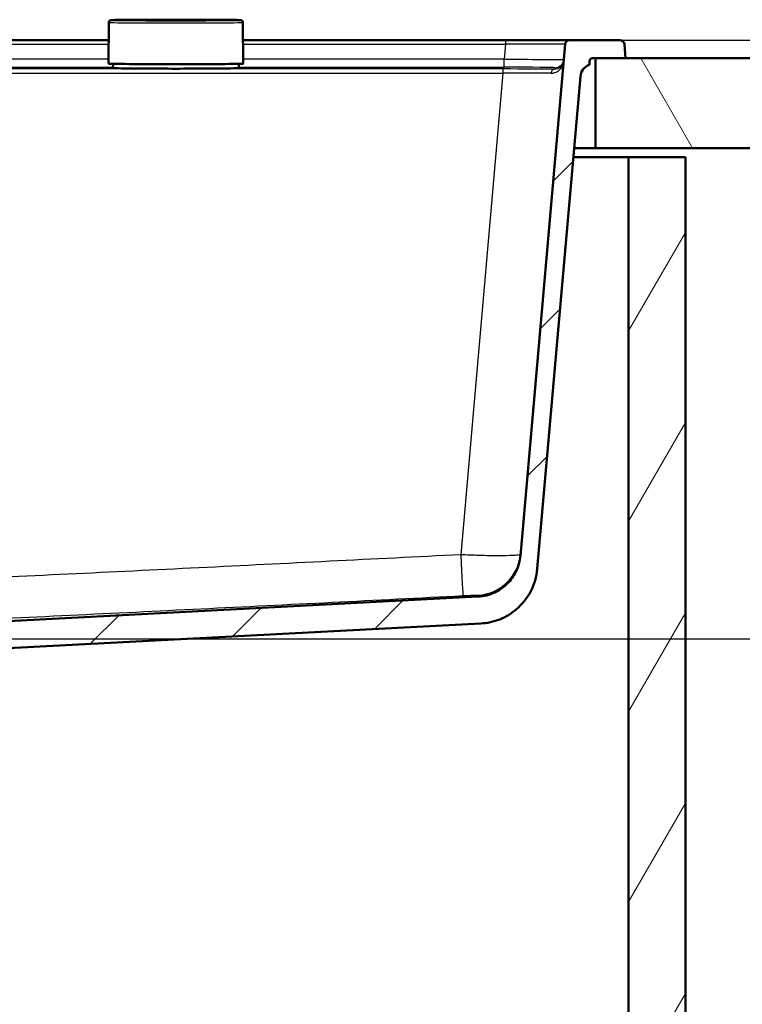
# Model space of a CAD drawing. Header units: millimetres. Extents: x 100 to 2000, y 93 to 4053.
# Tile 12 of 16: x 1088 to 1330, y 1441 to 1769. Entities that reach past the tile are written whole.
import ezdxf

# ---------------------------------------------------------------- set-up
doc = ezdxf.new("R2010")
doc.units = ezdxf.units.MM
doc.header["$LTSCALE"] = 10
for name, color, linetype, lineweight in [('Dimensions(ISO)', 7, 'Continuous', 25), ('Hatch', 7, 'Continuous', 9), ('Visible Edges(ISO)', 7, 'Continuous', 50), ('Visible Tangent Edges(ISO)', 7, 'Continuous', 25)]:
    doc.layers.add(name, color=color, linetype=linetype, lineweight=lineweight)
doc.styles.add('Text_3.5mm', font='arial.ttf', dxfattribs={"width": 0.9})
doc.dimstyles.new('KS-STANDARD', dxfattribs={"dimscale": 10, "dimtxt": 3.5, "dimasz": 2.5, "dimexe": 3.175, "dimexo": 0, "dimgap": 0.8, "dimtad": 1, "dimdec": 1, "dimrnd": 1e-08, "dimtxsty": 'Text_3.5mm', "dimcen": 0.09, "dimdle": 10, "dimclrd": 7, "dimclre": 7, "dimclrt": 7, "dimadec": 0, "dimazin": 2, "dimtfac": 0.714286, "dimtdec": 4, "dimtmove": 0, "dimatfit": 3, "dimfxl": 1, "dimtolj": 1, "dimlwd": 25, "dimlwe": 25, "dimarcsym": 0})

# ---------------------------------------------------------------- blocks, each defined once
blk = doc.blocks.new('*D9')
at = {"layer": 'Defpoints', "color": 0, "linetype": 'Continuous'}
for p in [(1288.68, 1762.49), (972.09, 1562.65), (1500.28, 1562.65)]:
    blk.add_point(p, dxfattribs=at)
at = {"layer": 'Dimensions(ISO)', "color": 7, "linetype": 'Continuous', "lineweight": 25}
for p, q in [((1288.68, 1762.49), (1532.03, 1762.49)), ((1500.28, 1737.49), (1500.28, 1587.65)), ((972.09, 1562.65), (1532.03, 1562.65))]:
    blk.add_line(p, q, dxfattribs=at)
at = {"layer": 'Dimensions(ISO)', "color": 7, "linetype": 'Continuous'}
for points in [[(1496.11, 1737.49), (1504.45, 1737.49), (1500.28, 1762.49)], [(1496.11, 1587.65), (1504.45, 1587.65), (1500.28, 1562.65)]]:
    blk.add_solid(points, dxfattribs=at)
at = {"layer": 'Dimensions(ISO)', "color": 7, "linetype": 'Continuous', "lineweight": 25, "insert": (1474.41, 1627.56), "char_height": 35, "attachment_point": 4, "rotation": 90, "style": 'Text_3.5mm'}
blk.add_mtext('\\A1;200', dxfattribs=at)

msp = doc.modelspace()

# ---------------------------------------------------------------- hatches: boundary and pattern name
at = {"layer": 'Hatch'}
h = msp.add_hatch(dxfattribs=at)
h.set_pattern_fill('ANSI31', color=256, scale=254, style=0)
h.set_pattern_definition([(45, (0, 0), (-22.45064, 22.45064), [])])
edge = h.paths.add_edge_path()
edge.add_line((850.5, 1546.8), (865.83, 1546.8))
edge.add_line((865.83, 1546.8), (865.7, 1548.74))
edge.add_ellipse((865.4, 1547.58), major_axis=(1.2, -0.04), ratio=1, start_angle=77.607, end_angle=90)
edge.add_line((865.44, 1548.78), (853.48, 1549.19))
edge.add_ellipse((853.49, 1549.29), major_axis=(-0.0999, 0.0035), ratio=1, start_angle=0, end_angle=90, ccw=False)
edge.add_line((853.39, 1549.3), (853.4, 1549.7))
edge.add_ellipse((853.5, 1549.69), major_axis=(0.0035, 0.0999), ratio=1, start_angle=2, end_angle=90, ccw=False)
edge.add_line((853.5, 1549.79), (865.62, 1549.79))
edge.add_line((865.62, 1549.79), (865.55, 1550.8))
edge.add_ellipse((864.55, 1550.73), major_axis=(-0.07, 0.998), ratio=1, start_angle=270, end_angle=341)
edge.add_line((864.81, 1551.7), (854.77, 1554.39))
edge.add_ellipse((855.03, 1555.36), major_axis=(-0.966, 0.259), ratio=1, start_angle=54.5, end_angle=90, ccw=False)
edge.add_line((854.26, 1554.72), (852.59, 1556.74))
edge.add_ellipse((853.36, 1557.37), major_axis=(-0.636, 0.772), ratio=1, start_angle=54.5, end_angle=90, ccw=False)
edge.add_line((852.37, 1557.3), (852.22, 1559.4))
edge.add_ellipse((848.73, 1559.16), major_axis=(-0.24, 3.49), ratio=1, start_angle=270, end_angle=353)
edge.add_line((848.91, 1562.65), (579.71, 1576.76))
edge.add_spline(control_points=[(579.71, 1576.76), (578.08, 1576.85), (576.47, 1577.2), (573.44, 1578.4), (572.03, 1579.25), (569.29, 1581.58), (568.07, 1583.12), (566.27, 1586.59), (565.73, 1588.49), (565.56, 1590.43)], knot_values=[-2.152597, -2.152597, -2.152597, -2.152597, -1.662265, -1.662265, -1.171933, -1.171933, -0.585967, -0.585967, 0, 0, 0, 0], degree=3, periodic=0)
edge.add_line((565.56, 1590.43), (550.62, 1761.12))
edge.add_ellipse((549.13, 1760.99), major_axis=(-0.13, 1.49), ratio=1, start_angle=270, end_angle=355)
edge.add_line((549.13, 1762.49), (532.32, 1762.49))
edge.add_ellipse((532.32, 1760.99), major_axis=(-1.5, 0), ratio=1, start_angle=270, end_angle=356)
edge.add_line((530.82, 1761.09), (530.5, 1756.49))
edge.add_line((530.5, 1756.49), (540.5, 1756.49))
edge.add_line((540.5, 1756.49), (541.5, 1756.49))
edge.add_ellipse((541.5, 1755.49), major_axis=(1, 0), ratio=1, start_angle=0, end_angle=90, ccw=False)
edge.add_line((542.5, 1755.49), (542.5, 1754.25))
edge.add_ellipse((541.06, 1749.99), major_axis=(4.26, -1.45), ratio=1, start_angle=23.7503, end_angle=90, ccw=False)
edge.add_line((545.54, 1750.38), (559.92, 1586.02))
edge.add_spline(control_points=[(559.92, 1586.02), (560.11, 1583.85), (560.65, 1581.73), (562.4, 1577.74), (563.6, 1575.9), (566.82, 1572.36), (568.94, 1570.8), (573.65, 1568.57), (576.19, 1567.93), (578.8, 1567.8)], knot_values=[-2.870129, -2.870129, -2.870129, -2.870129, -2.216354, -2.216354, -1.562578, -1.562578, -0.781289, -0.781289, 0, 0, 0, 0], degree=3, periodic=0)
edge.add_line((578.8, 1567.8), (838.02, 1554.21))
edge.add_ellipse((837.5, 1544.22), major_axis=(9.99, -0.52), ratio=1, start_angle=37.8602, end_angle=90, ccw=False)
edge.add_ellipse((853.91, 1555.66), major_axis=(-8.21, -5.72), ratio=1, start_angle=0, end_angle=32.2923)
edge.add_ellipse((850.5, 1546.3), major_axis=(0.143, 0.479), ratio=1, start_angle=16.5598, end_angle=90, ccw=False)
edge = h.paths.add_edge_path()
edge.add_line((955.17, 1546.8), (970.5, 1546.8))
edge.add_ellipse((970.5, 1546.3), major_axis=(0.5, 0), ratio=1, start_angle=16.5598, end_angle=90, ccw=False)
edge.add_ellipse((967.1, 1555.66), major_axis=(9.22, 3.88), ratio=1, start_angle=270, end_angle=302.2923)
edge.add_ellipse((983.51, 1544.22), major_axis=(5.72, 8.21), ratio=1, start_angle=37.8602, end_angle=90, ccw=False)
edge.add_line((982.99, 1554.21), (1242.21, 1567.8))
edge.add_spline(control_points=[(1242.21, 1567.8), (1244.39, 1567.91), (1246.53, 1568.38), (1250.58, 1569.99), (1252.46, 1571.12), (1256.1, 1574.22), (1257.74, 1576.28), (1260.13, 1580.91), (1260.86, 1583.43), (1261.09, 1586.02)], knot_values=[-2.870129, -2.870129, -2.870129, -2.870129, -2.216354, -2.216354, -1.562578, -1.562578, -0.781289, -0.781289, 0, 0, 0, 0], degree=3, periodic=0)
edge.add_line((1261.09, 1586.02), (1275.47, 1750.38))
edge.add_ellipse((1279.95, 1749.99), major_axis=(0.39, 4.48), ratio=1, start_angle=23.7503, end_angle=90, ccw=False)
edge.add_line((1278.5, 1754.25), (1278.5, 1755.49))
edge.add_ellipse((1279.5, 1755.49), major_axis=(0, 1), ratio=1, start_angle=0, end_angle=90, ccw=False)
edge.add_line((1279.5, 1756.49), (1280.5, 1756.49))
edge.add_line((1280.5, 1756.49), (1290.5, 1756.49))
edge.add_line((1290.5, 1756.49), (1290.18, 1761.09))
edge.add_ellipse((1288.68, 1760.99), major_axis=(-0.1, 1.5), ratio=1, start_angle=270, end_angle=356)
edge.add_line((1288.68, 1762.49), (1271.88, 1762.49))
edge.add_ellipse((1271.88, 1760.99), major_axis=(-1.5, 0), ratio=1, start_angle=270, end_angle=355)
edge.add_line((1270.38, 1761.12), (1255.45, 1590.43))
edge.add_spline(control_points=[(1255.45, 1590.43), (1255.31, 1588.8), (1254.9, 1587.21), (1253.59, 1584.22), (1252.69, 1582.84), (1250.27, 1580.19), (1248.69, 1579.01), (1245.15, 1577.34), (1243.24, 1576.86), (1241.29, 1576.76)], knot_values=[-2.152597, -2.152597, -2.152597, -2.152597, -1.662265, -1.662265, -1.171933, -1.171933, -0.585967, -0.585967, 0, 0, 0, 0], degree=3, periodic=0)
edge.add_line((1241.29, 1576.76), (972.09, 1562.65))
edge.add_ellipse((972.28, 1559.16), major_axis=(-3.5, -0.18), ratio=1, start_angle=270, end_angle=353)
edge.add_line((968.79, 1559.4), (968.64, 1557.3))
edge.add_ellipse((967.64, 1557.37), major_axis=(-0.07, -0.998), ratio=1, start_angle=54.5, end_angle=90, ccw=False)
edge.add_line((968.41, 1556.74), (966.75, 1554.72))
edge.add_ellipse((965.98, 1555.36), major_axis=(-0.636, -0.772), ratio=1, start_angle=54.5, end_angle=90, ccw=False)
edge.add_line((966.24, 1554.39), (956.19, 1551.7))
edge.add_ellipse((956.45, 1550.73), major_axis=(-0.966, -0.259), ratio=1, start_angle=270, end_angle=341)
edge.add_line((955.45, 1550.8), (955.38, 1549.79))
edge.add_line((955.38, 1549.79), (967.51, 1549.79))
edge.add_ellipse((967.51, 1549.69), major_axis=(0.1, 0), ratio=1, start_angle=2, end_angle=90, ccw=False)
edge.add_line((967.61, 1549.7), (967.62, 1549.3))
edge.add_ellipse((967.52, 1549.29), major_axis=(0.0035, -0.0999), ratio=1, start_angle=0, end_angle=90, ccw=False)
edge.add_line((967.52, 1549.19), (955.56, 1548.78))
edge.add_ellipse((955.61, 1547.58), major_axis=(1.16, 0.3), ratio=1, start_angle=77.607, end_angle=90)
edge.add_line((955.31, 1548.74), (955.17, 1546.8))
h = msp.add_hatch(dxfattribs=at)
h.set_pattern_fill('ANSI31', color=256, scale=254, angle=75, style=0)
h.set_pattern_definition([(120, (0, 0), (-27.4963, -15.875), [])])
h.paths.add_polyline_path([(540.5, 1726.49), (540.5, 1756.49), (530.5, 1756.49), (400.76, 1756.49), (400.76, 1726.49)])
h.paths.add_polyline_path([(1280.5, 1756.49), (1280.5, 1726.49), (1400.76, 1726.49), (1400.76, 1756.49), (1290.5, 1756.49)])
h = msp.add_hatch(dxfattribs=at)
h.set_pattern_fill('ANSI31', color=256, scale=254, angle=15, style=0)
h.set_pattern_definition([(60, (0, 0), (-27.4963, 15.875), [])])
h.paths.add_polyline_path([(510.5, 961.49), (1310.5, 961.49), (1310.5, 1723.49), (1291.5, 1723.49), (1291.5, 980.49), (529.5, 980.49), (529.5, 1723.49), (510.5, 1723.49)])

# ---------------------------------------------------------------- linework, layer by layer
at = {"layer": 'Visible Edges(ISO)'}
for p, q in [((1118.12, 1768.43), (1118, 1754.77)), ((1162.88, 1768.43), (1163, 1754.77)), ((1118.07, 1762.49), (935.23, 1762.49)), ((1250.46, 1762.49), (1162.93, 1762.49)), ((1271.88, 1762.49), (1250.46, 1762.49)), ((1288.68, 1762.49), (1271.88, 1762.49)), ((1270.38, 1761.12), (1255.45, 1590.43)), ((1290.5, 1756.49), (1290.18, 1761.09)), ((1278.5, 1754.25), (1278.5, 1755.49)), ((1279.5, 1756.49), (1290.5, 1756.49)), ((1280.5, 1756.49), (1280.5, 1726.49)), ((1400.76, 1756.49), (1280.5, 1756.49)), ((1119.53, 1754.6), (1119.5, 1753.17)), ((1161.48, 1754.6), (1161.5, 1753.17)), ((1261.09, 1586.02), (1275.47, 1750.38)), ((1280.5, 1726.49), (1273.38, 1726.49)), ((1280.5, 1726.49), (1400.76, 1726.49)), ((1273.11, 1723.49), (1291.5, 1723.49)), ((1310.5, 1723.49), (1291.5, 1723.49)), ((1291.5, 1723.49), (1291.5, 980.49)), ((1310.5, 961.49), (1310.5, 1723.49)), ((1241.29, 1576.76), (972.09, 1562.65)), ((982.99, 1554.21), (1242.21, 1567.8))]:
    msp.add_line(p, q, dxfattribs=at)
for centre, radius, start, end in [((1271.88, 1760.99), 1.5, 90, 175), ((1288.68, 1760.99), 1.5, 4, 90), ((1279.5, 1755.49), 1, 90, 180), ((1279.95, 1749.99), 4.5, 108.7503, 175)]:
    msp.add_arc(centre, radius, start, end, dxfattribs=at)
msp.add_ellipse((1140.5, 1753.17), major_axis=(-21, 0), ratio=0.008727, start_param=6.283033, end_param=9.42493, dxfattribs=at)
for points, knots in [([(1118.12, 1768.43), (1118.12, 1768.51), (1118.14, 1768.59), (1118.19, 1768.74), (1118.22, 1768.8), (1118.3, 1768.92), (1118.35, 1768.96), (1118.43, 1769.03), (1118.47, 1769.05), (1118.54, 1769.09), (1118.57, 1769.11), (1118.63, 1769.13), (1118.65, 1769.14), (1118.72, 1769.16), (1118.75, 1769.17), (1118.89, 1769.19), (1118.95, 1769.19), (1119.28, 1769.21), (1119.63, 1769.22), (1120.59, 1769.25), (1121.2, 1769.26), (1122.65, 1769.28), (1123.5, 1769.29), (1125.4, 1769.31), (1126.45, 1769.31), (1127.88, 1769.32), (1128.18, 1769.33), (1128.48, 1769.33)], [1.5708725, 1.5708725, 1.5708725, 1.5708725, 1.5737519, 1.5737519, 1.5769321, 1.5769321, 1.5809332, 1.5809332, 1.5858958, 1.5858958, 1.5919934, 1.5919934, 1.6012475, 1.6012475, 1.6214422, 1.6214422, 1.7167307, 1.7167307, 1.9130754, 1.9130754, 2.1094202, 2.1094202, 2.3057649, 2.3057649, 2.5021097, 2.5021097, 2.5525963, 2.5525963, 2.5525963, 2.5525963]), ([(1128.48, 1769.33), (1128.64, 1769.33), (1128.81, 1769.33), (1129.16, 1769.33), (1129.34, 1769.33), (1129.71, 1769.33), (1129.89, 1769.33), (1130.27, 1769.33), (1130.47, 1769.33), (1130.85, 1769.33), (1131.05, 1769.33), (1131.24, 1769.33)], [0, 0, 0, 0, 0.0576108, 0.0576108, 0.1152216, 0.1152216, 0.1728324, 0.1728324, 0.2304431, 0.2304431, 0.2880539, 0.2880539, 0.2880539, 0.2880539]), ([(1149.77, 1769.33), (1148.53, 1769.33), (1147.3, 1769.33), (1144.83, 1769.33), (1143.59, 1769.33), (1141.12, 1769.33), (1139.88, 1769.33), (1137.41, 1769.33), (1136.17, 1769.33), (1133.7, 1769.33), (1132.47, 1769.33), (1131.24, 1769.33)], [6.1910957, 6.1910957, 6.1910957, 6.1910957, 6.2279315, 6.2279315, 6.2647674, 6.2647674, 6.3016032, 6.3016032, 6.3384391, 6.3384391, 6.3752749, 6.3752749, 6.3752749, 6.3752749]), ([(1149.77, 1769.33), (1149.96, 1769.33), (1150.15, 1769.33), (1150.54, 1769.33), (1150.73, 1769.33), (1151.11, 1769.33), (1151.3, 1769.33), (1151.67, 1769.33), (1151.85, 1769.33), (1152.19, 1769.33), (1152.36, 1769.33), (1152.52, 1769.33)], [0, 0, 0, 0, 0.0576108, 0.0576108, 0.1152216, 0.1152216, 0.1728324, 0.1728324, 0.2304431, 0.2304431, 0.2880539, 0.2880539, 0.2880539, 0.2880539]), ([(1152.52, 1769.33), (1153.7, 1769.32), (1154.8, 1769.31), (1156.8, 1769.3), (1157.71, 1769.29), (1159.28, 1769.27), (1159.96, 1769.25), (1161.05, 1769.23), (1161.46, 1769.22), (1161.89, 1769.2), (1162, 1769.19), (1162.14, 1769.18), (1162.18, 1769.18), (1162.27, 1769.16), (1162.3, 1769.16), (1162.4, 1769.13), (1162.42, 1769.12), (1162.49, 1769.08), (1162.53, 1769.06), (1162.64, 1768.97), (1162.7, 1768.92), (1162.8, 1768.77), (1162.84, 1768.69), (1162.88, 1768.53), (1162.88, 1768.48), (1162.88, 1768.43)], [3.7305891, 3.7305891, 3.7305891, 3.7305891, 3.9269338, 3.9269338, 4.1232786, 4.1232786, 4.3196233, 4.3196233, 4.5159681, 4.5159681, 4.6141404, 4.6141404, 4.6632266, 4.6632266, 4.6877697, 4.6877697, 4.6939185, 4.6939185, 4.7014403, 4.7014403, 4.7065562, 4.7065562, 4.7104706, 4.7104706, 4.7123128, 4.7123128, 4.7123128, 4.7123128]), ([(1163, 1754.77), (1163, 1754.75), (1162.99, 1754.73), (1162.97, 1754.7), (1162.96, 1754.69), (1162.93, 1754.67), (1162.92, 1754.67), (1162.73, 1754.62), (1162.12, 1754.61), (1159.95, 1754.57), (1158.62, 1754.55), (1155.39, 1754.52), (1153.49, 1754.51), (1149.31, 1754.49), (1147.03, 1754.48), (1142.34, 1754.48), (1139.92, 1754.47), (1135.18, 1754.48), (1132.87, 1754.49), (1128.57, 1754.5), (1126.59, 1754.52), (1123.16, 1754.55), (1121.72, 1754.56), (1119.52, 1754.6), (1118.76, 1754.62), (1118.28, 1754.65), (1118.21, 1754.65), (1118.14, 1754.66), (1118.12, 1754.66), (1118.09, 1754.67), (1118.08, 1754.67), (1118.06, 1754.68), (1118.05, 1754.68), (1118.02, 1754.71), (1118, 1754.73), (1118, 1754.77)], [4.712313, 4.712313, 4.712313, 4.712313, 4.718363, 4.718363, 4.726014, 4.726014, 4.746988, 4.746988, 5.134837, 5.134837, 5.455168, 5.455168, 5.77523, 5.77523, 6.095253, 6.095253, 6.415267, 6.415267, 6.73528, 6.73528, 7.0553, 7.0553, 7.375351, 7.375351, 7.695579, 7.695579, 7.774818, 7.774818, 7.814438, 7.814438, 7.834248, 7.834248, 7.844153, 7.844153, 7.854058, 7.854058, 7.854058, 7.854058]), ([(1255.45, 1590.43), (1255.31, 1588.8), (1254.9, 1587.21), (1253.59, 1584.22), (1252.69, 1582.84), (1250.27, 1580.19), (1248.69, 1579.01), (1245.15, 1577.34), (1243.24, 1576.86), (1241.29, 1576.76)], [-2.152597, -2.152597, -2.152597, -2.152597, -1.662265, -1.662265, -1.171933, -1.171933, -0.585967, -0.585967, 0, 0, 0, 0]), ([(1242.21, 1567.8), (1244.39, 1567.91), (1246.53, 1568.38), (1250.58, 1569.99), (1252.46, 1571.12), (1256.1, 1574.22), (1257.74, 1576.28), (1260.13, 1580.91), (1260.86, 1583.43), (1261.09, 1586.02)], [-2.870129, -2.870129, -2.870129, -2.870129, -2.216354, -2.216354, -1.562578, -1.562578, -0.781289, -0.781289, 0, 0, 0, 0])]:
    msp.add_open_spline(points, degree=3, knots=knots, dxfattribs=at)
at = {"layer": 'Visible Tangent Edges(ISO)'}
for p, q in [((1250.46, 1762.49), (1250.46, 1761.12)), ((935.23, 1761.12), (1118.06, 1761.12)), ((1162.95, 1761.12), (1250.46, 1761.12)), ((1250.46, 1761.12), (1250.03, 1756.2)), ((1118.02, 1756.2), (926.05, 1756.2)), ((1250.03, 1756.2), (1162.99, 1756.2)), ((1250.03, 1753.46), (1250.03, 1756.2)), ((1249.62, 1752.88), (571.39, 1752.88)), ((926.05, 1753.46), (1119.51, 1753.46)), ((1161.5, 1753.46), (1250.03, 1753.46)), ((1249.62, 1752.88), (1249.62, 1751.51)), ((1266.95, 1753.31), (1266.91, 1752.81)), ((571.39, 1751.51), (1249.62, 1751.51)), ((1249.62, 1751.51), (1235.55, 1590.76))]:
    msp.add_line(p, q, dxfattribs=at)
for centre, major_axis, ratio, start_param, end_param in [((1140.5, 1769.17), (21.63, 0), 0.008727, 2.159793, 7.264985), ((1140.5, 1768.43), (-22.38, 0), 0.008727, 6.283109, 9.424854), ((1128.49, 1768.58), (-0.004, 0.75), 0.555506, 6.27269, 6.283185), ((1131.24, 1768.58), (0.001, 0.75), 0.091956, 0, 0.008764), ((1140.5, 1770.21), (100.74, 0), 0.008727, 4.620299, 4.804479), ((1149.77, 1768.58), (-0.001, 0.75), 0.091956, 6.274422, 6.283185), ((1152.52, 1768.58), (0.004, 0.75), 0.555506, 0, 0.010495), ((1250.29, 1760.99), (20.09, 0.13), 0.006455, 6.282578, 7.845778), ((1249.89, 1756.31), (-20.05, 0.26), 0.005513, 1.577982, 3.141182), ((1266.95, 1756.31), (2.99, -0.26), 0.999962, 4.799652, 6.283185), ((1140.5, 1754.77), (22.5, 0), 0.008727, 3.141516, 6.283261), ((1249.44, 1752.69), (-21.58, 0), 0.008733, 3.769279, 4.704028), ((1249.89, 1753.31), (17.07, 0), 0.008733, 6.282421, 7.845621), ((1266.91, 1751.31), (0.02, 1.5), 0.807867, 0.014807, 1.458804), ((1249.44, 1751.19), (20.09, 0.13), 0.015832, 0.626961, 1.56171), ((1235.55, 1592.07), (0.76, -14.98), 0.004431, 4.799543, 6.269736), ((1240.55, 1592.26), (14.94, -1.31), 0.99992, 4.850481, 6.283185)]:
    msp.add_ellipse(centre, major_axis=major_axis, ratio=ratio, start_param=start_param, end_param=end_param, dxfattribs=at)
for points, knots in [([(1128.49, 1769.33), (1128.69, 1769.33), (1128.9, 1769.33), (1129.34, 1769.33), (1129.57, 1769.33), (1129.8, 1769.33), (1130.04, 1769.33), (1130.27, 1769.33), (1130.76, 1769.33), (1131, 1769.33), (1131.24, 1769.33)], [0, 0, 0, 0, 0.0720135, 0.0720135, 0.144027, 0.144027, 0.144027, 0.2160404, 0.2160404, 0.2880539, 0.2880539, 0.2880539, 0.2880539]), ([(1149.77, 1769.33), (1150.24, 1769.33), (1150.74, 1769.33), (1151.67, 1769.33), (1152.12, 1769.33), (1152.52, 1769.33)], [0, 0, 0, 0, 0.1440268, 0.1440268, 0.2880539, 0.2880539, 0.2880539, 0.2880539]), ([(1265.7, 1751.49), (1266.15, 1751.48), (1266.57, 1751.55), (1267.57, 1751.87), (1268.09, 1752.19), (1268.83, 1752.89), (1269.1, 1753.23), (1269.64, 1754.17), (1269.83, 1754.8), (1269.89, 1755.44)], [0, 0, 0, 0, 0.244152, 0.244152, 0.634795, 0.634795, 0.931598, 0.931598, 1.394767, 1.394767, 1.394767, 1.394767]), ([(1269.89, 1755.44), (1269.85, 1755.01), (1269.71, 1754.59), (1269.33, 1753.96), (1269.14, 1753.73), (1268.61, 1753.27), (1268.24, 1753.05), (1267.53, 1752.85), (1267.23, 1752.8), (1266.91, 1752.81)], [-1.394767, -1.394767, -1.394767, -1.394767, -0.931598, -0.931598, -0.634795, -0.634795, -0.244152, -0.244152, 0, 0, 0, 0]), ([(1235.55, 1590.76), (1206.42, 1589.29), (1177.29, 1587.82), (1119.03, 1584.95), (1089.9, 1583.53), (1040.45, 1581.28), (1020.14, 1580.39), (984.55, 1579.04), (969.27, 1578.52), (939.5, 1577.81), (925, 1577.61), (898.52, 1577.61), (886.53, 1577.74), (862.56, 1578.23), (850.58, 1578.58), (816.34, 1579.74), (794.08, 1580.68), (752.36, 1582.55), (732.91, 1583.47), (685.93, 1585.73), (658.4, 1587.09), (615.73, 1589.23), (600.59, 1590), (585.45, 1590.76)], [-65.069446, -65.069446, -65.069446, -65.069446, -56.31912, -56.31912, -47.568794, -47.568794, -41.469236, -41.469236, -36.883838, -36.883838, -32.534723, -32.534723, -28.938787, -28.938787, -25.342851, -25.342851, -18.659566, -18.659566, -12.816209, -12.816209, -4.548143, -4.548143, 0, 0, 0, 0]), ([(1255.5, 1590.95), (1255.49, 1590.87), (1255.36, 1590.8), (1254.69, 1590.63), (1253.97, 1590.55), (1251.74, 1590.42), (1250.13, 1590.38), (1246.25, 1590.39), (1243.99, 1590.43), (1239.63, 1590.57), (1237.59, 1590.66), (1235.55, 1590.76)], [0, 0, 0, 0, 0.0971798, 0.0971798, 0.2526675, 0.2526675, 0.4388993, 0.4388993, 0.6295902, 0.6295902, 0.783817, 0.783817, 0.783817, 0.783817]), ([(584.69, 1577.09), (599.83, 1576.32), (614.98, 1575.56), (657.66, 1573.42), (685.19, 1572.05), (732.2, 1569.79), (751.67, 1568.88), (793.44, 1567.01), (815.74, 1566.07), (850.12, 1564.91), (862.17, 1564.56), (886.31, 1564.07), (898.41, 1563.93), (925.13, 1563.93), (939.76, 1564.14), (969.73, 1564.85), (985.07, 1565.36), (1020.77, 1566.72), (1041.11, 1567.6), (1090.61, 1569.86), (1119.76, 1571.27), (1178.04, 1574.15), (1207.18, 1575.61), (1236.31, 1577.09)], [0, 0, 0, 0, 4.548143, 4.548143, 12.816209, 12.816209, 18.659566, 18.659566, 25.342851, 25.342851, 28.938787, 28.938787, 32.534723, 32.534723, 36.883838, 36.883838, 41.469236, 41.469236, 47.568794, 47.568794, 56.31912, 56.31912, 65.069446, 65.069446, 65.069446, 65.069446]), ([(1236.31, 1577.09), (1236.83, 1577.12), (1237.34, 1577.14), (1238.44, 1577.19), (1239.01, 1577.22), (1239.98, 1577.26), (1240.39, 1577.27), (1240.94, 1577.29), (1241.12, 1577.29), (1241.28, 1577.29), (1241.31, 1577.29), (1241.31, 1577.28)], [-0.783817, -0.783817, -0.783817, -0.783817, -0.6295902, -0.6295902, -0.4388993, -0.4388993, -0.2526675, -0.2526675, -0.0971798, -0.0971798, 0, 0, 0, 0])]:
    msp.add_open_spline(points, degree=3, knots=knots, dxfattribs=at)
msp.add_open_spline([(1241.31, 1577.28), (1241.3, 1576.94), (1241.29, 1576.76), (1241.29, 1576.76)], degree=3, dxfattribs=at)

# ---------------------------------------------------------------- dimensions: what is measured, and where the dimension line sits
at = {"layer": 'Dimensions(ISO)', "color": 7, "linetype": 'Continuous', "lineweight": 25}
dim = msp.add_linear_dim(base=(1500.28, 1562.65), p1=(1288.68, 1762.49), p2=(972.09, 1562.65), angle=90, dimstyle='KS-STANDARD', override={"dimgap": 0.8, "dimdec": 0, "dimtol": 0, "dimlim": 0, "dimtp": 0, "dimtm": 0, "dimtdec": 4, "dimtofl": 0, "dimatfit": 1}, dxfattribs=at)
dim.commit()
dim.dimension.update_dxf_attribs({"geometry": '*D9', "text_midpoint": (1500.28, 1662.57), "dimtype": 160})

doc.saveas('drawing.dxf')
